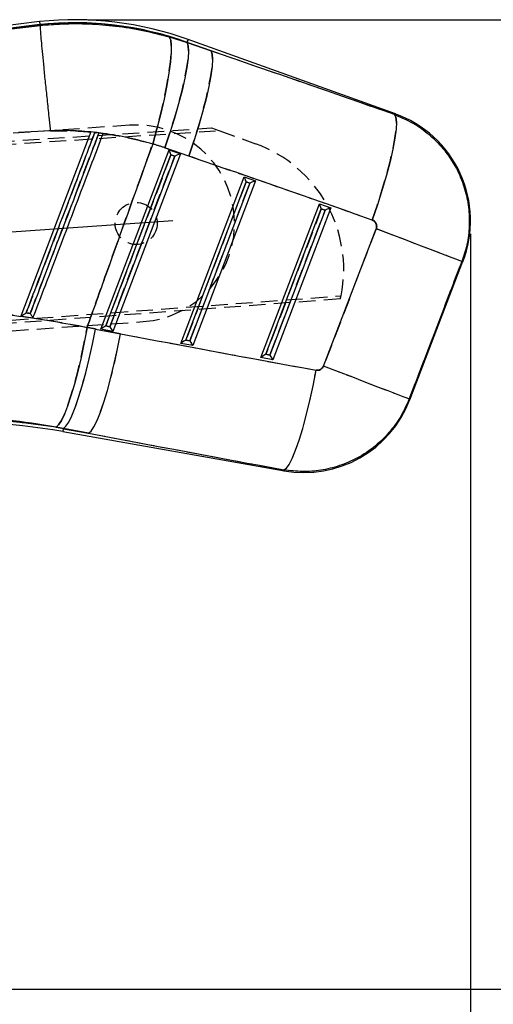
# Model space of a CAD drawing. Extents: x 39 to 393, y 13 to 280.
# Tile 16 of 24: x 242 to 278, y 197 to 272. Entities that reach past the tile are written whole.
import ezdxf

# ---------------------------------------------------------------- set-up
doc = ezdxf.new("R2010")
doc.units = 0
doc.linetypes.add('CENTERX2', pattern=[20.32, 12.7, -2.54, 2.54, -2.54])
doc.linetypes.add('HIDDEN', pattern=[1.905, 1.27, -0.635])
doc.layers.get('0').update_dxf_attribs({"linetype": 'CONTINUOUS'})
doc.styles.add('SLDTEXTSTYLE0', font='TXT', dxfattribs={"width": 0.75})
doc.dimstyles.new('SLDDIMSTYLE2', dxfattribs={"dimtxt": 3.5, "dimasz": 3.302, "dimexe": 0, "dimexo": 0.0625, "dimgap": 0.875, "dimtad": 1, "dimdec": 0, "dimrnd": 1e-09, "dimzin": 12, "dimtxsty": 'SLDTEXTSTYLE0', "dimsah": 1, "dimcen": 0.09, "dimazin": 3, "dimtfac": 1, "dimtofl": 0, "dimtmove": 0, "dimatfit": 3, "dimtolj": 1, "dimtzin": 12})

# ---------------------------------------------------------------- blocks, each defined once
blk = doc.blocks.new('_D_2')
at = {"color": 218, "linetype": 'CONTINUOUS'}
for p, q in [((276.055, 255.642), (276.055, 157.091)), ((55.333, 246.806), (55.333, 157.091)), ((55.333, 158.091), (276.055, 158.091))]:
    blk.add_line(p, q, dxfattribs=at)
for points in [[(55.333, 158.091), (58.635, 157.583), (58.635, 158.599)], [(276.055, 158.091), (272.753, 158.599), (272.753, 157.583)]]:
    blk.add_solid(points, dxfattribs=at)
at = {"color": 218, "linetype": 'CONTINUOUS', "insert": (153.97, 162.602, 0.1), "char_height": 3.5, "attachment_point": 1, "style": 'SLDTEXTSTYLE0'}
blk.add_mtext('221', dxfattribs=at)
blk = doc.blocks.new('_D_7')
at = {"color": 218, "linetype": 'CONTINUOUS'}
for p, q in [((246.864, 271.946), (306.769, 271.946)), ((305.769, 271.946), (305.769, 198.091)), ((169.337, 198.091), (306.769, 198.091))]:
    blk.add_line(p, q, dxfattribs=at)
for points in [[(305.769, 271.946), (305.261, 268.644), (306.277, 268.644)], [(305.769, 198.091), (306.277, 201.393), (305.261, 201.393)]]:
    blk.add_solid(points, dxfattribs=at)
at = {"color": 218, "linetype": 'CONTINUOUS', "insert": (301.257, 230.617, 0.1), "char_height": 3.5, "attachment_point": 1, "rotation": 90, "style": 'SLDTEXTSTYLE0'}
blk.add_mtext('74', dxfattribs=at)

msp = doc.modelspace()

# ---------------------------------------------------------------- linework, layer by layer
at = {"color": 7, "linetype": 'CONTINUOUS'}
for p, q in [((243.194438, 271.806719), (194.480694, 265.84259)), ((243.220589, 271.576447), (227.829038, 269.692028)), ((243.19455, 271.805843), (243.220589, 271.576447)), ((243.220589, 271.576447), (243.228405, 271.507567)), ((241.057149, 271.247988), (243.228412, 271.507388)), ((243.228412, 271.507388), (243.228405, 271.507567)), ((253.084443, 270.630149), (254.439346, 270.198604)), ((254.447258, 270.220637), (254.439346, 270.198604)), ((254.439346, 270.198604), (256.26976, 269.566534)), ((256.26976, 269.566534), (254.447258, 270.220637)), ((270.341671, 264.762308), (254.525549, 270.438757)), ((244.014829, 263.486435), (241.583205, 263.357825)), ((247.108928, 263.39231), (241.76193, 249.358405)), ((247.111454, 263.398956), (247.108928, 263.39231)), ((248.047821, 263.288731), (247.111454, 263.398956)), ((247.718915, 263.326432), (247.407197, 263.362031)), ((248.046278, 263.284692), (248.047821, 263.288731)), ((247.859358, 248.364371), (253.06756, 262.02704)), ((254.575274, 261.55406), (252.74486, 262.18613)), ((253.06756, 262.02704), (253.929979, 261.717515)), ((248.236112, 248.614906), (253.206811, 261.654541)), ((253.499008, 261.54967), (248.547322, 248.55992)), ((253.929979, 261.717515), (248.77791, 248.202077)), ((253.206811, 261.654541), (253.499008, 261.54967)), ((253.965563, 247.285495), (258.800677, 259.969413)), ((254.342324, 247.53603), (258.939914, 259.596912)), ((259.663097, 259.659886), (254.884116, 247.123202)), ((258.800677, 259.969413), (259.663097, 259.659886)), ((258.939914, 259.596912), (259.232111, 259.492043)), ((259.232111, 259.492043), (254.653535, 247.481044)), ((260.071776, 246.20662), (264.53378, 257.911786)), ((260.448522, 246.457155), (264.673031, 257.539285)), ((264.965228, 257.434414), (260.759733, 246.402168)), ((265.396199, 257.602259), (260.990328, 246.044326)), ((264.53378, 257.911786), (265.396199, 257.602259)), ((264.673031, 257.539285), (264.965228, 257.434414)), ((264.840759, 245.558569), (268.863312, 256.026793)), ((275.396547, 253.516317), (271.373994, 243.048093)), ((271.419785, 242.979425), (275.48065, 253.54735)), ((247.456453, 248.381796), (249.374389, 248.019338)), ((248.77791, 248.202077), (247.859358, 248.364371)), ((248.547322, 248.55992), (248.236112, 248.614906)), ((254.653535, 247.481044), (254.342324, 247.53603)), ((254.884116, 247.123202), (253.965563, 247.285495)), ((260.990328, 246.044326), (260.071776, 246.20662)), ((260.759733, 246.402168), (260.448522, 246.457155)), ((245.010986, 240.814956), (244.453109, 240.918244)), ((245.006948, 240.792083), (245.010986, 240.814956)), ((245.006948, 240.792083), (246.928922, 240.452499)), ((246.928922, 240.452499), (245.010986, 240.814956)), ((244.966625, 240.563875), (261.865295, 237.578132))]:
    msp.add_line(p, q, dxfattribs=at)
at = {"color": 7, "linetype": 'HIDDEN'}
for p, q in [((227.829038, 269.692028), (243.220589, 271.576447)), ((243.228412, 271.507388), (241.057149, 271.247988)), ((254.439346, 270.198604), (253.084443, 270.630149)), ((254.447258, 270.220637), (254.439346, 270.198604)), ((256.26976, 269.566534), (254.439346, 270.198604)), ((254.447258, 270.220637), (256.26976, 269.566534)), ((190.588973, 259.415228), (256.297342, 263.699069)), ((250.037006, 263.906756), (190.638132, 259.773906)), ((190.718725, 259.168414), (256.850369, 263.500824)), ((247.110679, 263.396913), (247.111454, 263.398956)), ((247.407197, 263.362031), (247.718915, 263.326432)), ((247.720874, 263.331562), (247.409477, 263.368016)), ((256.297342, 263.699069), (256.850369, 263.500824)), ((256.850369, 263.500824), (259.65806, 262.494353)), ((252.74486, 262.18613), (254.575274, 261.55406)), ((253.206811, 261.654541), (248.236112, 248.614906)), ((248.547322, 248.55992), (253.499008, 261.54967)), ((253.499008, 261.54967), (253.206811, 261.654541)), ((258.939914, 259.596912), (254.342324, 247.53603)), ((259.232111, 259.492043), (258.939914, 259.596912)), ((254.653535, 247.481044), (259.232111, 259.492043)), ((264.673031, 257.539285), (260.448522, 246.457155)), ((260.759733, 246.402168), (264.965228, 257.434414)), ((264.965228, 257.434414), (264.673031, 257.539285)), ((268.863312, 256.026793), (264.840759, 245.558569)), ((271.373994, 243.048093), (275.396547, 253.516317)), ((266.127489, 250.672239), (191.580928, 245.158497)), ((191.673919, 245.420803), (266.178525, 250.907786)), ((241.762071, 249.35877), (241.76193, 249.358405)), ((191.679283, 244.810082), (251.078158, 248.942933)), ((249.374389, 248.019338), (247.456453, 248.381796)), ((248.236112, 248.614906), (248.547322, 248.55992)), ((254.342324, 247.53603), (254.653535, 247.481044)), ((260.448522, 246.457155), (260.759733, 246.402168)), ((244.453109, 240.918244), (245.010986, 240.814956)), ((245.006948, 240.792083), (245.010986, 240.814956)), ((246.928922, 240.452499), (245.006948, 240.792083)), ((245.010986, 240.814956), (246.928922, 240.452499))]:
    msp.add_line(p, q, dxfattribs=at)
at = {"color": 218, "linetype": 'CENTERX2'}
msp.add_line((253.350774, 256.61993), (200.478629, 252.940761), dxfattribs=at)
at = {"color": 7, "linetype": 'CONTINUOUS', "flags": 128}
for points in [[(253.084443, 270.630149), (253.187812, 270.396413), (253.237515, 269.994885), (253.232449, 269.434517), (253.172725, 268.727813), (253.059677, 267.890541), (252.895824, 266.94138), (252.684823, 265.901508), (252.431385, 264.79412), (252.141162, 263.64393), (251.820623, 262.476593)], [(254.439346, 270.198604), (254.529706, 269.960914), (254.557706, 269.560341), (254.522762, 269.005732), (254.425637, 268.309336), (254.268459, 267.486529), (254.054732, 266.555482), (253.789134, 265.536755), (253.477565, 264.452845), (253.126896, 263.327688), (252.74486, 262.18613)], [(256.26976, 269.566534), (256.36012, 269.328844), (256.38812, 268.928271), (256.353176, 268.373664), (256.256051, 267.677266), (256.098873, 266.854459), (255.885146, 265.923412), (255.619548, 264.904685), (255.307979, 263.820775), (254.95731, 262.695618), (254.575274, 261.55406)], [(270.258627, 264.716305), (270.36602, 264.514779), (270.407251, 264.140542), (270.381353, 263.60229), (270.288951, 262.91253), (270.132161, 262.087293), (269.914649, 261.145754), (269.641466, 260.109795), (269.31896, 259.003486), (268.954612, 257.852541), (268.5569, 256.683703)], [(275.396547, 253.516317), (275.2522, 253.571782), (274.931974, 253.694832), (274.443454, 253.882553), (273.798204, 254.1305), (273.011497, 254.4328), (272.101975, 254.782296), (271.09117, 255.170708), (270.003028, 255.588842), (268.863312, 256.026793)], [(246.809437, 248.500321), (246.588565, 247.34513), (246.350392, 246.222856), (246.099948, 245.157273), (245.842546, 244.170951), (245.583638, 243.284782), (245.328701, 242.517537), (245.083145, 241.885467), (244.85217, 241.401961), (244.640663, 241.077261), (244.453109, 240.918244)], [(245.010986, 240.814956), (245.200842, 240.972053), (245.416536, 241.294893), (245.653502, 241.776624), (245.906702, 242.407019), (246.170766, 243.172699), (246.440082, 244.057411), (246.708936, 245.042378), (246.971629, 246.106692), (247.222572, 247.227764), (247.456453, 248.381796)], [(246.928922, 240.452499), (247.118778, 240.609596), (247.334472, 240.932436), (247.571438, 241.414166), (247.824638, 242.044562), (248.088694, 242.810242), (248.358011, 243.694954), (248.626872, 244.679921), (248.889557, 245.744235), (249.140508, 246.865306), (249.374389, 248.019338)], [(271.373994, 243.048093), (271.229661, 243.103557), (270.909435, 243.226607), (270.420916, 243.414328), (269.775651, 243.662275), (268.988959, 243.964575), (268.079437, 244.314071), (267.068631, 244.702484), (265.980489, 245.120618), (264.840759, 245.558569)], [(261.828444, 237.656251), (262.015022, 237.774018), (262.228987, 238.067797), (262.465573, 238.531018), (262.719459, 239.153319), (262.984983, 239.92078), (263.256214, 240.816237), (263.527057, 241.819659), (263.791478, 242.908603), (264.043546, 244.058712), (264.277644, 245.24426)]]:
    msp.add_lwpolyline(points, dxfattribs=at)
at = {"color": 7, "linetype": 'HIDDEN', "flags": 128}
for points in [[(251.820623, 262.476593), (252.141162, 263.64393), (252.431385, 264.79412), (252.684823, 265.901508), (252.895824, 266.94138), (253.059677, 267.890541), (253.172725, 268.727813), (253.232449, 269.434517), (253.237515, 269.994885), (253.187812, 270.396413), (253.084443, 270.630149)], [(252.74486, 262.18613), (253.126896, 263.327688), (253.477565, 264.452845), (253.789134, 265.536755), (254.054732, 266.555482), (254.268459, 267.486529), (254.425637, 268.309336), (254.522762, 269.005732), (254.557706, 269.560341), (254.529706, 269.960914), (254.439346, 270.198604)], [(254.447258, 270.220637), (254.481501, 270.316031), (254.505969, 270.3842), (254.520647, 270.425116), (254.525549, 270.438757)], [(254.575274, 261.55406), (254.95731, 262.695618), (255.307979, 263.820775), (255.619548, 264.904685), (255.885146, 265.923412), (256.098873, 266.854459), (256.256051, 267.677266), (256.353176, 268.373664), (256.38812, 268.928271), (256.36012, 269.328844), (256.26976, 269.566534)], [(268.5569, 256.683703), (268.954612, 257.852541), (269.31896, 259.003486), (269.641466, 260.109795), (269.914649, 261.145754), (270.132161, 262.087293), (270.288951, 262.91253), (270.381353, 263.60229), (270.407251, 264.140542), (270.36602, 264.514779), (270.258627, 264.716305)], [(270.341671, 264.762308), (270.332447, 264.757195), (270.258627, 264.716305)], [(275.396547, 253.516317), (275.2522, 253.571782), (274.931974, 253.694832), (274.443454, 253.882553), (273.798204, 254.1305), (273.011497, 254.4328), (272.101975, 254.782296), (271.09117, 255.170708), (270.003028, 255.588842), (268.863312, 256.026793)], [(275.396547, 253.516317), (275.471307, 253.543901), (275.48065, 253.54735)], [(244.453109, 240.918244), (244.640663, 241.077261), (244.85217, 241.401961), (245.083145, 241.885467), (245.328701, 242.517537), (245.583638, 243.284782), (245.842546, 244.170951), (246.099948, 245.157273), (246.350392, 246.222856), (246.588565, 247.34513), (246.809437, 248.500321)], [(245.010986, 240.814956), (245.200842, 240.972053), (245.416536, 241.294893), (245.653502, 241.776624), (245.906702, 242.407019), (246.170766, 243.172699), (246.440082, 244.057411), (246.708936, 245.042378), (246.971629, 246.106692), (247.222572, 247.227764), (247.456453, 248.381796)], [(246.928922, 240.452499), (247.118778, 240.609596), (247.334472, 240.932436), (247.571438, 241.414166), (247.824638, 242.044562), (248.088694, 242.810242), (248.358011, 243.694954), (248.626872, 244.679921), (248.889557, 245.744235), (249.140508, 246.865306), (249.374389, 248.019338)], [(271.373994, 243.048093), (271.229661, 243.103557), (270.909435, 243.226607), (270.420916, 243.414328), (269.775651, 243.662275), (268.988959, 243.964575), (268.079437, 244.314071), (267.068631, 244.702484), (265.980489, 245.120618), (264.840759, 245.558569)], [(261.828444, 237.656251), (262.015022, 237.774018), (262.228987, 238.067797), (262.465573, 238.531018), (262.719459, 239.153319), (262.984983, 239.92078), (263.256214, 240.816237), (263.527057, 241.819659), (263.791478, 242.908603), (264.043546, 244.058712), (264.277644, 245.24426)], [(271.419785, 242.979425), (271.414704, 242.987056), (271.373994, 243.048093)], [(261.828444, 237.656251), (261.861197, 237.586814), (261.865295, 237.578132)]]:
    msp.add_lwpolyline(points, dxfattribs=at)
at = {"color": 8, "linetype": 'CONTINUOUS', "flags": 128}
for points in [[(254.525549, 270.438757), (254.520647, 270.425116), (254.505969, 270.3842), (254.481501, 270.316031), (254.447258, 270.220637)], [(270.258627, 264.716305), (270.332447, 264.757195), (270.341671, 264.762308)], [(275.48065, 253.54735), (275.471307, 253.543901), (275.396547, 253.516317)], [(271.373994, 243.048093), (271.414704, 242.987056), (271.419785, 242.979425)], [(245.006948, 240.792083), (244.989312, 240.692277), (244.976706, 240.620954), (244.969144, 240.578146), (244.966625, 240.563875)], [(261.865295, 237.578132), (261.861197, 237.586814), (261.828444, 237.656251)]]:
    msp.add_lwpolyline(points, dxfattribs=at)
at = {"color": 7, "linetype": 'HIDDEN'}
msp.add_circle((250.557579, 256.424844), 1.6, dxfattribs=at)
at = {"color": 7, "linetype": 'CONTINUOUS'}
for centre, radius, start, end in [((245.863816, 246.304834), 25.641212, 70.25680441, 95.9763575), ((245.863816, 246.304834), 25.409469, 70.25680441, 95.97101045), ((267.427257, 256.641965), 8.6275, 338.63152416, 70.63620045), ((263.3664, 246.07404), 8.6275, 259.64488485, 339.2659627), ((236.182946, 190.850095), 50.715531, 79.98010706, 93.97551823), ((236.182946, 190.850095), 50.483788, 79.98010706, 93.98010706)]:
    msp.add_arc(centre, radius, start, end, dxfattribs=at)
at = {"color": 7, "linetype": 'HIDDEN'}
for centre, radius, start, end in [((245.863816, 246.304834), 25.409469, 70.25680441, 95.97101045), ((250.557579, 256.424844), 7.5, 273.98010706, 93.98010706), ((256.233095, 252.938907), 10.150712, 348.4574022, 70.280744), ((256.233095, 252.938907), 10.150712, 347.09698398, 348.4574022), ((236.182946, 190.850095), 50.715531, 79.98010706, 93.97551823)]:
    msp.add_arc(centre, radius, start, end, dxfattribs=at)
at = {"color": 7, "linetype": 'CONTINUOUS'}
for centre, major_axis, ratio, start_param, end_param in [((265.997394, 201.617957), (359.475913, -128.812335), 0.159482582, 1.616047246, 1.654902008), ((247.097237, 245.830877), (16.152664, -6.206862), 0.999926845, 1.605170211, 1.66116429), ((253.245736, 261.639582), (-0.177771, 0.386591), 0.068599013, 0.067165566, 1.500579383), ((253.537933, 261.534712), (0.394165, 0.181254), 0.068966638, 0.076587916, 1.637961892), ((267.035438, 201.219075), (359.46688, -128.837505), 0.138218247, 1.616067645, 1.654922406), ((258.978845, 259.581955), (-0.177771, 0.386591), 0.068599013, 0.067165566, 1.500579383), ((259.271042, 259.477084), (0.394165, 0.181254), 0.068966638, 0.076587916, 1.637961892), ((264.711954, 257.524327), (-0.177771, 0.386591), 0.068599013, 0.067165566, 1.500579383), ((265.00415, 257.419457), (0.394165, 0.181254), 0.068966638, 0.076587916, 1.637961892), ((236.558215, 190.705893), (54.794495, -21.055467), 0.999926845, 1.750895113, 1.762100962), ((248.275036, 248.599948), (0.414357, 0.234973), 0.06773113, 1.626420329, 3.059834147), ((248.586248, 248.544961), (-0.194574, 0.343116), 0.067363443, 1.48903782, 3.050411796), ((301.965562, 292.120814), (383.354739, -66.293132), 0.135617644, 4.598254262, 4.637394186), ((254.381244, 247.521073), (0.414357, 0.234973), 0.06773113, 1.626420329, 3.059834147), ((254.692456, 247.466086), (-0.194574, 0.343116), 0.067363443, 1.48903782, 3.050411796), ((260.487453, 246.442197), (0.414357, 0.234973), 0.06773113, 1.626420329, 3.059834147), ((260.798665, 246.387211), (-0.194574, 0.343116), 0.067363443, 1.48903782, 3.050411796), ((300.927518, 292.519695), (383.394435, -66.068243), 0.156481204, 4.598086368, 4.637226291)]:
    msp.add_ellipse(centre, major_axis=major_axis, ratio=ratio, start_param=start_param, end_param=end_param, dxfattribs=at)
at = {"color": 7, "linetype": 'HIDDEN'}
for centre, major_axis, ratio, start_param, end_param in [((265.997394, 201.617957), (359.475913, -128.812335), 0.159482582, 1.616047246, 1.654902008), ((247.097237, 245.830877), (16.152664, -6.206862), 0.999926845, 1.605170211, 1.66116429), ((267.035438, 201.219075), (359.46688, -128.837505), 0.138218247, 1.616067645, 1.654922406), ((236.558215, 190.705893), (54.794495, -21.055467), 0.999926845, 1.750895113, 1.762100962), ((301.965562, 292.120814), (383.354739, -66.293132), 0.135617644, 4.598254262, 4.637394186), ((300.927518, 292.519695), (383.394435, -66.068243), 0.156481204, 4.598086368, 4.637226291)]:
    msp.add_ellipse(centre, major_axis=major_axis, ratio=ratio, start_param=start_param, end_param=end_param, dxfattribs=at)
at = {"color": 7, "linetype": 'CONTINUOUS'}
for points, knots in [([(243.228405, 271.507567), (243.793039, 271.555107), (245.034932, 271.659671), (246.96322, 271.648571), (249.013684, 271.48346), (251.064945, 271.160982), (252.411275, 270.807094), (253.084443, 270.630149)], [0, 0, 0, 0, 0.170522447, 0.3750579, 0.579591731, 0.789795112, 1, 1, 1, 1]), ([(243.228412, 271.507388), (243.228994, 271.444553), (243.230158, 271.318884), (243.264213, 270.849755), (243.321644, 270.183527), (243.402126, 269.326143), (243.503557, 268.300269), (243.622366, 267.139698), (243.755643, 265.872899), (243.883419, 264.68497), (243.971226, 263.882116), (244.009798, 263.532089), (244.014829, 263.486435)], [0, 0, 0, 0, 0.113993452, 0.227986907, 0.341980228, 0.455973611, 0.569969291, 0.683965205, 0.797964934, 0.911964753, 0.988517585, 1, 1, 1, 1]), ([(270.258627, 264.716305), (270.799103, 264.484963), (271.795677, 264.058395), (273.06165, 263.100564), (274.190851, 261.927538), (275.059671, 260.559034), (275.638974, 259.073718), (275.938272, 257.664852), (275.991752, 256.226494), (275.828904, 254.822099), (275.537405, 253.941728), (275.396547, 253.516317)], [0, 0, 0, 0, 0.128292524, 0.236556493, 0.344820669, 0.483525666, 0.587989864, 0.692453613, 0.797237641, 0.902021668, 1, 1, 1, 1]), ([(242.171108, 249.614309), (242.243359, 249.804016), (242.604613, 250.752548), (244.121893, 254.736381), (245.795012, 259.129246), (247.179145, 262.76328), (247.407197, 263.362031)], [0, 0, 0, 0, 0.041397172, 0.206985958, 0.869341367, 1, 1, 1, 1]), ([(247.718915, 263.326432), (247.646662, 263.136727), (247.285395, 262.188199), (245.76802, 258.204398), (244.094196, 253.80962), (242.709415, 250.173658), (242.48065, 249.573)], [0, 0, 0, 0, 0.0413798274, 0.2069000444, 0.8689805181, 1, 1, 1, 1]), ([(242.692649, 249.233069), (242.753855, 249.393716), (243.104161, 250.313153), (244.610849, 254.267757), (246.334193, 258.790982), (247.768429, 262.555421), (248.046278, 263.284692)], [0, 0, 0, 0, 0.0342979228, 0.1962987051, 0.8443017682, 1, 1, 1, 1]), ([(247.108928, 263.39231), (246.500933, 263.43884), (245.47094, 263.517664), (244.438024, 263.495511), (244.014829, 263.486435)], [0, 0, 0, 0, 0.590290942, 1, 1, 1, 1]), ([(251.820623, 262.476593), (251.203438, 262.646632), (249.964519, 262.987962), (248.687255, 263.185541), (248.046278, 263.284692)], [0, 0, 0, 0, 0.498164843, 1, 1, 1, 1]), ([(251.820623, 262.476593), (250.633528, 259.178605), (248.957371, 254.521908), (247.294594, 249.860426), (246.809437, 248.500321)], [0, 0, 0, 0, 0.708224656, 1, 1, 1, 1]), ([(268.863312, 256.026793), (268.871596, 256.051846), (268.89753, 256.13028), (268.901899, 256.272076), (268.857911, 256.417605), (268.774908, 256.545223), (268.674844, 256.634124), (268.588997, 256.670211), (268.5569, 256.683703)], [0, 0, 0, 0, 0.097612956, 0.305594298, 0.513514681, 0.652631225, 0.870122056, 1, 1, 1, 1]), ([(236.436649, 249.856739), (238.166941, 249.72111), (240.775852, 249.516609), (244.23294, 248.998199), (245.950607, 248.66628), (246.809437, 248.500321)], [0, 0, 0, 0, 0.496137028, 0.74806921, 1, 1, 1, 1]), ([(241.76193, 249.358405), (241.959247, 249.331833), (242.269573, 249.290043), (242.579709, 249.248278), (242.692649, 249.233069)], [0, 0, 0, 0, 0.6358373, 1, 1, 1, 1]), ([(241.762071, 249.35877), (241.765352, 249.361708), (241.771887, 249.367561), (241.81809, 249.398029), (241.906935, 249.454108), (242.032138, 249.530844), (242.128527, 249.58884), (242.17009, 249.6137), (242.171108, 249.614309)], [0, 0, 0, 0, 0.126396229, 0.25180501, 0.451676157, 0.764574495, 0.99423214, 1, 1, 1, 1]), ([(242.48065, 249.573), (242.410193, 249.582402), (242.307021, 249.596171), (242.203829, 249.609943), (242.171108, 249.614309)], [0, 0, 0, 0, 0.682909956, 1, 1, 1, 1]), ([(242.48065, 249.573), (242.481253, 249.571978), (242.506525, 249.529203), (242.555798, 249.446967), (242.616278, 249.348063), (242.658164, 249.281735), (242.684326, 249.242164), (242.689926, 249.236044), (242.692649, 249.233069)], [0, 0, 0, 0, 0.006559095, 0.274715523, 0.524347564, 0.693232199, 0.850843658, 1, 1, 1, 1]), ([(264.277644, 245.24426), (264.333398, 245.239388), (264.446166, 245.229535), (264.588406, 245.278653), (264.710402, 245.359485), (264.792712, 245.451361), (264.828196, 245.530538), (264.840759, 245.558569)], [0, 0, 0, 0, 0.2399750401, 0.4853641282, 0.6288437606, 0.8686000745, 1, 1, 1, 1]), ([(271.373994, 243.048093), (271.160827, 242.571369), (270.752549, 241.658301), (269.861497, 240.47042), (268.771748, 239.402104), (267.491272, 238.545682), (266.072701, 237.934894), (264.666702, 237.593985), (263.234115, 237.479335), (262.296999, 237.597279), (261.828444, 237.656251)], [0, 0, 0, 0, 0.131745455, 0.252331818, 0.372918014, 0.516403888, 0.63901192, 0.761619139, 0.880810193, 1, 1, 1, 1]), ([(244.453109, 240.918244), (243.208617, 241.114287), (240.693657, 241.510465), (238.130922, 241.582663), (236.836321, 241.619135)], [0, 0, 0, 0, 0.494835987, 1, 1, 1, 1])]:
    msp.add_open_spline(points, degree=3, knots=knots, dxfattribs=at)
at = {"color": 7, "linetype": 'HIDDEN'}
for points, knots in [([(253.084443, 270.630149), (251.996307, 270.898421), (249.799747, 271.439966), (246.473252, 271.723379), (244.279474, 271.577473), (243.228405, 271.507567)], [0, 0, 0, 0, 0.338340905, 0.68299007, 1, 1, 1, 1]), ([(247.407197, 263.362031), (247.334941, 263.172326), (246.973662, 262.223803), (245.456328, 258.239987), (243.7832, 253.847125), (242.399147, 250.213065), (242.171108, 249.614309)], [0, 0, 0, 0, 0.041397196, 0.206985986, 0.869341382, 1, 1, 1, 1]), ([(242.48065, 249.573), (242.552901, 249.762706), (242.914154, 250.711239), (244.431434, 254.695073), (246.105277, 259.089842), (247.490137, 262.725778), (247.718915, 263.326432)], [0, 0, 0, 0, 0.04137998, 0.206900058, 0.868980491, 1, 1, 1, 1]), ([(244.014829, 263.486435), (244.825966, 263.49366), (245.859689, 263.502867), (246.887594, 263.411898), (247.108928, 263.39231)], [0, 0, 0, 0, 0.784674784, 1, 1, 1, 1]), ([(247.720874, 263.331562), (247.756784, 263.327065), (247.828618, 263.318068), (247.926366, 263.305239), (248.000783, 263.295207), (248.039276, 263.289911), (248.045586, 263.289039), (248.047821, 263.288731)], [0, 0, 0, 0, 0.2234289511, 0.4469584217, 0.6674832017, 0.8822512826, 1, 1, 1, 1]), ([(248.046278, 263.284692), (248.682554, 263.186362), (249.95984, 262.988969), (251.198831, 262.647807), (251.820623, 262.476593)], [0, 0, 0, 0, 0.4981465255, 1, 1, 1, 1]), ([(246.809437, 248.500321), (247.294594, 249.860426), (248.957371, 254.521908), (250.633528, 259.178605), (251.820623, 262.476593)], [0, 0, 0, 0, 0.291775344, 1, 1, 1, 1]), ([(268.5569, 256.683703), (268.571991, 256.6779), (268.640181, 256.65168), (268.749411, 256.575968), (268.838581, 256.455076), (268.890361, 256.317975), (268.906506, 256.176417), (268.877109, 256.074586), (268.863312, 256.026793)], [0, 0, 0, 0, 0.060473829, 0.273244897, 0.486138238, 0.609929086, 0.81692302, 1, 1, 1, 1]), ([(246.809437, 248.500321), (245.111149, 248.812664), (242.550317, 249.283642), (239.070559, 249.674902), (237.314624, 249.796126), (236.436649, 249.856739)], [0, 0, 0, 0, 0.496083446, 0.748039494, 1, 1, 1, 1]), ([(242.171108, 249.614309), (242.203829, 249.609943), (242.307021, 249.596171), (242.410193, 249.582402), (242.48065, 249.573)], [0, 0, 0, 0, 0.317090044, 1, 1, 1, 1]), ([(264.840759, 245.558569), (264.83785, 245.551314), (264.814084, 245.492043), (264.74637, 245.389864), (264.625809, 245.297527), (264.484394, 245.242028), (264.369486, 245.23038), (264.294874, 245.241656), (264.277644, 245.24426)], [0, 0, 0, 0, 0.033506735, 0.273758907, 0.513948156, 0.673684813, 0.924643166, 1, 1, 1, 1]), ([(236.836321, 241.619135), (238.104667, 241.583966), (240.667162, 241.512912), (243.182684, 241.117793), (244.453109, 240.918244)], [0, 0, 0, 0, 0.494965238, 1, 1, 1, 1])]:
    msp.add_open_spline(points, degree=3, knots=knots, dxfattribs=at)

# ---------------------------------------------------------------- dimensions: what is measured, and where the dimension line sits
at = {"color": 218, "linetype": 'CONTINUOUS'}
dim = msp.add_linear_dim(base=(305.769232, 198.090761), p1=(245.863816, 271.946046), p2=(168.337316, 198.090761), angle=90, dimstyle='SLDDIMSTYLE2', dxfattribs=at)
dim.commit()
dim.dimension.update_dxf_attribs({"geometry": '_D_7', "text_midpoint": (305.769232, 234.624773), "dimtype": 160})
dim = msp.add_linear_dim(base=(276.054757, 158.090761), p1=(55.333299, 247.806192), p2=(276.054757, 256.641965), dimstyle='SLDDIMSTYLE2', dxfattribs=at)
dim.commit()
dim.dimension.update_dxf_attribs({"geometry": '_D_2', "text_midpoint": (159.270714, 158.090761), "dimtype": 160})

doc.saveas('drawing.dxf')
